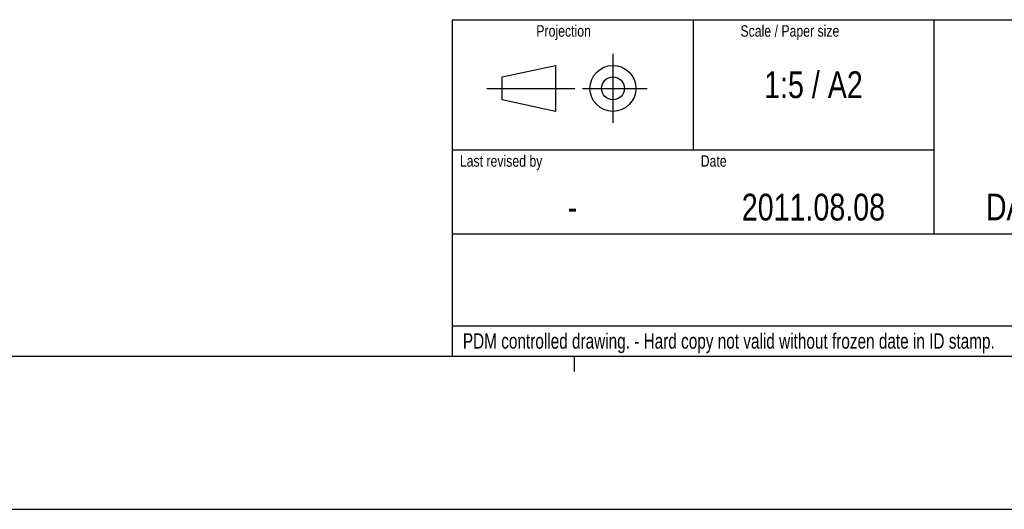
# Model space of a CAD drawing. Header units: inches. Extents: x 0 to 117, y 0 to 83.
# Tile 33 of 60: x 66 to 92, y 0 to 13. Entities that reach past the tile are written whole.
import ezdxf

# ---------------------------------------------------------------- set-up
doc = ezdxf.new("R2010")
doc.units = ezdxf.units.IN
doc.header["$LTSCALE"] = 6.431102
doc.header["$MEASUREMENT"] = 0
doc.layers.get('0').update_dxf_attribs({"linetype": 'CONTINUOUS'})
doc.styles.get("Standard").update_dxf_attribs({"font": 'txt', "width": 0.8})
doc.styles.add('TEXTSTYLE_2', font='txt', dxfattribs={"width": 0.75})

# ---------------------------------------------------------------- blocks, each defined once
blk = doc.blocks.new('SYMBOL_0_BL0', base_point=(94.055, 8.371))
at = {"color": 7, "linetype": 'CONTINUOUS'}
for p, q in [((81.5, 11.716), (81.5, 9.944)), ((78.646, 11.125), (80.024, 11.421)), ((80.024, 11.421), (80.024, 10.24)), ((78.646, 10.535), (78.646, 11.125)), ((78.252, 10.83), (80.516, 10.83)), ((80.713, 10.83), (82.386, 10.83)), ((80.024, 10.24), (78.646, 10.535))]:
    blk.add_line(p, q, dxfattribs=at)
for radius in [0.591, 0.295]:
    blk.add_circle((81.5, 10.83), radius, dxfattribs=at)
at = {"color": 7, "linetype": 'CONTINUOUS', "attachment_point": 1, "line_spacing_factor": 0.9}
for s, insert, char_height, width in [('Projection', (79.528, 12.456), 0.2953, 2.3622), ('Scale / Paper size', (84.784, 12.456), 0.29528, 4.25197), ('Last revised by', (77.559, 9.11), 0.29528, 3.54331), ('Date', (83.76, 9.11), 0.2953, 0.94488), ('DANFOSS DRIVES A/S', (91.103, 8.125), 0.68898, 9.92126)]:
    blk.add_mtext(s, dxfattribs=dict(at, insert=insert, char_height=char_height, width=width))

msp = doc.modelspace()

# ---------------------------------------------------------------- linework, layer by layer
at = {"color": 7, "linetype": 'CONTINUOUS'}
for p, q in [((77.3622, 12.5984), (112.7953, 12.5984)), ((77.3622, 12.5984), (77.3622, 3.937)), ((83.563, 12.5984), (83.563, 9.252)), ((89.7638, 12.5984), (89.7638, 7.0866)), ((77.3622, 9.252), (89.7638, 9.252)), ((77.3622, 7.0866), (101.8701, 7.0866)), ((77.3622, 4.7244), (101.8701, 4.7244)), ((4.1339, 3.937), (112.7953, 3.937)), ((77.3622, 3.937), (112.7953, 3.937)), ((80.5118, 3.5433), (80.5118, 3.937)), ((0, 0), (116.9291, 0))]:
    msp.add_line(p, q, dxfattribs=at)

# ---------------------------------------------------------------- block references
msp.add_blockref('SYMBOL_0_BL0', (94.0553, 8.3713), dxfattribs=at)

# ---------------------------------------------------------------- texts
at = {"color": 7, "linetype": 'CONTINUOUS', "attachment_point": 2, "line_spacing_factor": 0.9}
for s, insert, char_height, width in [('1:5 / A2', (86.6634, 11.2697), 0.68898, 4.409449), ('2011.08.08', (86.6634, 8.1201), 0.68898, 5.5118), ('-', (80.4626, 8.1201), 0.689, 0.55118)]:
    msp.add_mtext(s, dxfattribs=dict(at, insert=insert, char_height=char_height, width=width))
at = {"color": 7, "linetype": 'CONTINUOUS', "insert": (77.6378, 4.5276), "char_height": 0.393701, "width": 23.031496, "attachment_point": 1, "line_spacing_factor": 0.9, "style": 'TEXTSTYLE_2'}
msp.add_mtext('PDM controlled drawing. - Hard copy not valid without frozen date in ID stamp.', dxfattribs=at)

doc.saveas('drawing.dxf')
